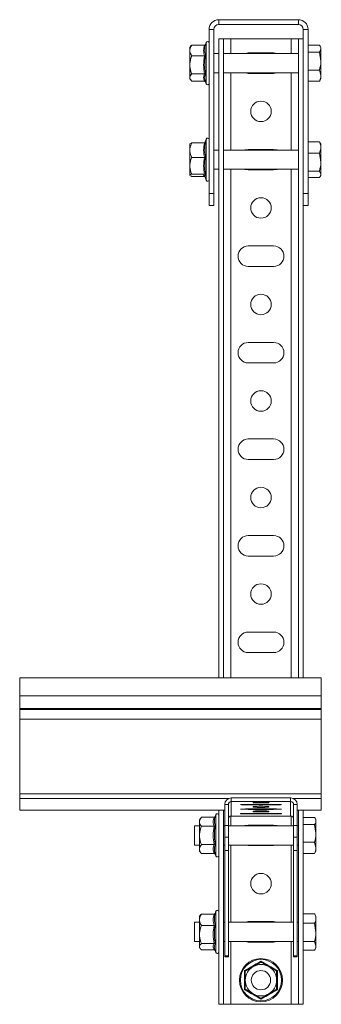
# Model space of a CAD drawing. Header units: millimetres. Extents: x -445 to 395, y -1207 to -113.
# Tile 7 of 7: x 270 to 395, y -521 to -113. Entities that reach past the tile are written whole.
import ezdxf

# ---------------------------------------------------------------- set-up
doc = ezdxf.new("R2010")
doc.units = ezdxf.units.MM

msp = doc.modelspace()

# ---------------------------------------------------------------- linework, layer by layer
at = {"color": 7, "linetype": 'Continuous', "lineweight": 15}
for p, q in [((352.61, -112.6), (385.61, -112.6)), ((348.61, -184.6), (348.61, -116.6)), ((350.61, -184.6), (350.61, -116.6)), ((352.61, -114.6), (385.61, -114.6)), ((387.61, -184.6), (387.61, -116.6)), ((389.61, -184.6), (389.61, -116.6)), ((347.41, -122.06), (347.12, -122.85)), ((352.61, -120.6), (352.61, -385.38)), ((354.61, -120.6), (352.61, -120.6)), ((354.61, -120.6), (354.61, -385.38)), ((357.61, -120.6), (354.61, -120.6)), ((382.61, -120.6), (357.61, -120.6)), ((385.61, -120.6), (382.61, -120.6)), ((387.61, -120.6), (385.61, -120.6)), ((385.61, -120.6), (385.61, -385.38)), ((341.1, -123.49), (340.61, -124.1)), ((340.61, -124.1), (340.61, -125.36)), ((340.61, -131.31), (340.61, -125.36)), ((346.68, -123.14), (341.41, -123.14)), ((375.36, -126.35), (364.86, -126.35)), ((389.61, -123.1), (394.33, -123.1)), ((389.61, -123.16), (394.33, -123.16)), ((389.61, -126.03), (394.33, -126.03)), ((394.37, -123.21), (394.33, -123.1)), ((394.33, -126.03), (394.91, -129.75)), ((394.61, -123.57), (394.39, -123.2)), ((394.91, -124.1), (394.61, -123.57)), ((394.91, -124.59), (394.91, -124.1)), ((394.91, -129.75), (394.91, -124.59)), ((346.68, -127.58), (341.41, -127.58)), ((352.61, -126.6), (350.61, -126.6)), ((385.61, -126.6), (354.61, -126.6)), ((394.91, -135.75), (394.91, -129.75)), ((340.61, -131.31), (340.61, -136.55)), ((350.61, -134.6), (352.61, -134.6)), ((354.61, -134.6), (385.61, -134.6)), ((389.61, -133.47), (394.33, -133.47)), ((394.33, -133.47), (394.91, -135.75)), ((340.61, -136.55), (340.61, -137.1)), ((340.61, -137.1), (341.1, -137.71)), ((346.68, -135.04), (341.41, -135.04)), ((346.68, -138.06), (341.41, -138.06)), ((347.03, -138.08), (347.41, -139.14)), ((364.86, -134.85), (375.36, -134.85)), ((389.61, -138.04), (394.33, -138.04)), ((389.61, -138.1), (394.33, -138.1)), ((394.37, -137.99), (394.33, -138.1)), ((394.61, -137.63), (394.91, -137.1)), ((394.91, -135.75), (394.91, -137.1)), ((347.41, -162.06), (346.84, -163.65)), ((389.61, -163.18), (394.33, -163.18)), ((394.54, -163.63), (394.33, -163.18)), ((340.61, -166.66), (340.61, -164.1)), ((340.61, -173.11), (340.61, -166.66)), ((346.68, -163.67), (341.41, -163.67)), ((352.61, -166.6), (350.61, -166.6)), ((385.61, -166.6), (354.61, -166.6)), ((375.36, -166.35), (364.86, -166.35)), ((394.91, -164.1), (394.62, -163.59)), ((394.91, -165.54), (394.91, -164.1)), ((394.91, -171.6), (394.91, -165.54)), ((346.68, -169.64), (341.41, -169.64)), ((389.61, -167.9), (394.33, -167.9)), ((394.33, -167.9), (394.91, -171.6)), ((340.61, -173.11), (340.61, -177.05)), ((350.61, -174.6), (352.61, -174.6)), ((354.61, -174.6), (385.61, -174.6)), ((364.86, -174.85), (375.36, -174.85)), ((389.61, -175.31), (394.33, -175.31)), ((394.33, -175.31), (394.91, -176.66)), ((394.91, -176.66), (394.91, -171.6)), ((346.68, -176.57), (341.41, -176.57)), ((346.68, -177.52), (341.41, -177.52)), ((346.81, -177.47), (347.41, -179.14)), ((389.61, -178.01), (394.33, -178.01)), ((394.62, -177.61), (394.91, -177.1)), ((394.91, -177.1), (394.91, -176.66)), ((350.61, -184.6), (348.61, -184.6)), ((348.61, -189.6), (348.61, -184.6)), ((350.61, -184.6), (350.61, -189.6)), ((387.61, -184.6), (389.61, -184.6)), ((387.61, -189.6), (387.61, -184.6)), ((389.61, -184.6), (389.61, -189.6)), ((350.61, -189.6), (348.61, -189.6)), ((387.61, -189.6), (389.61, -189.6)), ((387.61, -189.6), (387.61, -385.38)), ((375.36, -206.35), (364.86, -206.35)), ((364.86, -214.85), (375.36, -214.85)), ((375.36, -246.35), (364.86, -246.35)), ((364.86, -254.85), (375.36, -254.85)), ((375.36, -286.35), (364.86, -286.35)), ((364.86, -294.85), (375.36, -294.85)), ((375.36, -326.35), (364.86, -326.35)), ((364.86, -334.85), (375.36, -334.85)), ((375.36, -366.35), (364.86, -366.35)), ((364.86, -374.85), (375.36, -374.85)), ((395.11, -385.38), (270.11, -385.38)), ((270.11, -385.38), (270.11, -392.75)), ((395.11, -385.38), (395.11, -392.75)), ((270.11, -392.75), (270.11, -398.05)), ((395.11, -392.75), (395.11, -398.05)), ((270.11, -398.05), (270.11, -398.41)), ((270.11, -398.41), (270.11, -402.5)), ((395.11, -398.05), (395.11, -398.41)), ((395.11, -398.41), (395.11, -402.5)), ((270.11, -402.5), (270.11, -433.33)), ((395.11, -402.5), (395.11, -433.33)), ((270.11, -433.33), (270.11, -435.28)), ((270.11, -435.28), (270.11, -440.18)), ((357.81, -435.1), (382.41, -435.1)), ((395.11, -433.33), (395.11, -435.28)), ((395.11, -435.28), (395.11, -440.18)), ((270.11, -440.18), (355.11, -440.18)), ((270.11, -440.18), (270.11, -440.18)), ((352.61, -440.18), (352.61, -520.6)), ((354.61, -440.18), (354.61, -520.6)), ((355.11, -446.55), (355.11, -437.8)), ((356.61, -446.55), (356.61, -437.8)), ((357.81, -436.6), (382.41, -436.6)), ((364.86, -437.77), (375.36, -437.77)), ((375.36, -437.93), (364.86, -437.93)), ((364.86, -439.65), (375.36, -439.65)), ((375.36, -439.81), (364.86, -439.81)), ((366.86, -437.05), (366.86, -436.78)), ((366.86, -438.92), (366.86, -438.66)), ((366.86, -440.8), (366.86, -440.53)), ((373.36, -436.78), (373.36, -437.05)), ((373.36, -438.66), (373.36, -438.92)), ((373.36, -440.53), (373.36, -440.8)), ((383.61, -437.8), (383.61, -446.55)), ((385.11, -437.8), (385.11, -446.55)), ((385.11, -440.18), (395.11, -440.18)), ((385.61, -440.18), (385.61, -520.6)), ((387.61, -440.18), (387.61, -520.6)), ((395.11, -440.18), (395.11, -440.18)), ((345.41, -443.09), (344.61, -444.1)), ((344.61, -444.1), (344.61, -444.97)), ((350.68, -443.09), (345.41, -443.09)), ((351.18, -442.7), (351, -443.2)), ((351.41, -442.06), (351.18, -442.7)), ((382.41, -442.6), (357.81, -442.6)), ((364.86, -441.52), (375.36, -441.52)), ((375.36, -441.68), (364.86, -441.68)), ((387.61, -443.16), (392.33, -443.16)), ((392.91, -444.1), (392.61, -443.57)), ((392.91, -444.59), (392.91, -444.1)), ((392.91, -444.59), (392.91, -449.75)), ((344.61, -446.6), (342.61, -446.6)), ((342.61, -446.6), (342.61, -446.9)), ((342.61, -446.9), (342.61, -454.6)), ((344.61, -450.6), (344.61, -444.97)), ((350.68, -446.85), (345.41, -446.85)), ((355.11, -446.6), (354.61, -446.6)), ((355.11, -451.33), (355.11, -446.55)), ((356.61, -446.55), (356.61, -451.33)), ((383.61, -446.6), (356.61, -446.6)), ((375.36, -446.35), (364.86, -446.35)), ((383.61, -451.33), (383.61, -446.55)), ((385.11, -446.55), (385.11, -451.33)), ((385.61, -446.6), (385.11, -446.6)), ((387.61, -446.03), (392.33, -446.03)), ((392.33, -446.03), (392.91, -449.75)), ((344.61, -450.6), (344.61, -456.23)), ((355.11, -456.87), (355.11, -451.33)), ((356.61, -456.87), (356.61, -451.33)), ((383.61, -451.33), (383.61, -456.87)), ((385.11, -451.33), (385.11, -456.87)), ((392.91, -455.75), (392.91, -449.75)), ((342.61, -454.6), (344.61, -454.6)), ((344.61, -456.23), (344.61, -457.1)), ((350.68, -454.35), (345.41, -454.35)), ((354.61, -454.6), (355.11, -454.6)), ((356.61, -456.87), (355.11, -456.87)), ((355.11, -500.48), (355.11, -456.87)), ((356.61, -454.6), (383.61, -454.6)), ((356.61, -500.48), (356.61, -456.87)), ((364.86, -454.85), (375.36, -454.85)), ((383.61, -456.87), (385.11, -456.87)), ((383.61, -456.87), (383.61, -500.48)), ((385.11, -454.6), (385.61, -454.6)), ((385.11, -456.87), (385.11, -500.48)), ((387.61, -453.47), (392.33, -453.47)), ((392.33, -453.47), (392.91, -455.75)), ((392.91, -455.75), (392.91, -457.1)), ((344.61, -457.1), (345.41, -458.11)), ((350.68, -458.11), (345.41, -458.11)), ((351.18, -458.5), (351.41, -459.14)), ((387.61, -458.04), (392.33, -458.04)), ((392.33, -458.04), (392.55, -457.62)), ((392.61, -457.63), (392.91, -457.1)), ((345, -483.61), (344.61, -484.1)), ((344.61, -484.1), (344.61, -485.56)), ((350.68, -483.19), (345.41, -483.19)), ((351.41, -482.06), (351.08, -482.98)), ((387.61, -483.1), (392.33, -483.1)), ((392.37, -483.21), (392.33, -483.1)), ((392.91, -484.1), (392.39, -483.2)), ((392.91, -485.06), (392.91, -484.1)), ((392.91, -485.06), (392.91, -490.78)), ((344.61, -486.6), (342.61, -486.6)), ((342.61, -486.6), (342.61, -487.19)), ((342.61, -487.19), (342.61, -494.6)), ((344.61, -491.63), (344.61, -485.56)), ((350.68, -487.92), (345.41, -487.92)), ((355.11, -486.6), (354.61, -486.6)), ((383.61, -486.6), (356.61, -486.6)), ((375.36, -486.35), (364.86, -486.35)), ((385.61, -486.6), (385.11, -486.6)), ((387.61, -487.03), (392.33, -487.03)), ((392.33, -487.03), (392.91, -490.78)), ((344.61, -491.63), (344.61, -496.67)), ((392.91, -496.32), (392.91, -490.78)), ((342.61, -494.6), (344.61, -494.6)), ((344.61, -496.67), (344.61, -497.1)), ((344.61, -497.1), (345, -497.59)), ((350.68, -495.34), (345.41, -495.34)), ((354.61, -494.6), (355.11, -494.6)), ((356.61, -494.6), (383.61, -494.6)), ((364.86, -494.85), (375.36, -494.85)), ((385.11, -494.6), (385.61, -494.6)), ((387.61, -494.53), (392.33, -494.53)), ((392.33, -494.53), (392.91, -496.32)), ((392.39, -498), (392.91, -497.1)), ((392.91, -497.1), (392.91, -496.32)), ((350.68, -498.01), (345.41, -498.01)), ((350.97, -497.93), (351.41, -499.14)), ((356.61, -500.48), (355.11, -500.48)), ((355.11, -500.87), (355.11, -500.48)), ((355.11, -500.87), (356.61, -500.87)), ((355.11, -500.87), (355.11, -500.87)), ((356.61, -500.87), (356.61, -500.48)), ((356.61, -500.87), (356.61, -500.87)), ((383.61, -500.48), (385.11, -500.48)), ((383.61, -500.48), (383.61, -500.87)), ((383.61, -500.87), (385.11, -500.87)), ((383.61, -500.87), (383.61, -500.87)), ((385.11, -500.48), (385.11, -500.87)), ((385.11, -500.87), (385.11, -500.87)), ((387.61, -498.1), (392.33, -498.1)), ((354.61, -520.6), (352.61, -520.6)), ((357.61, -520.6), (354.61, -520.6)), ((382.61, -520.6), (357.61, -520.6)), ((385.61, -520.6), (382.61, -520.6)), ((387.61, -520.6), (385.61, -520.6))]:
    msp.add_line(p, q, dxfattribs=at)
at = {"color": 7, "linetype": 'Continuous', "lineweight": 0}
for p, q in [((352.61, -114.6), (352.61, -112.6)), ((385.61, -114.6), (385.61, -112.6)), ((350.61, -116.6), (348.61, -116.6)), ((387.61, -116.6), (389.61, -116.6)), ((347.41, -131.53), (347.41, -122.06)), ((357.61, -120.6), (357.61, -126.6)), ((382.61, -120.6), (382.61, -126.6)), ((347.41, -139.14), (347.41, -131.53)), ((357.61, -134.6), (357.61, -166.6)), ((382.61, -134.6), (382.61, -166.6)), ((347.41, -173.89), (347.41, -162.06)), ((346.92, -163.61), (347.18, -163.31)), ((347.41, -179.14), (347.41, -173.89)), ((357.61, -174.6), (357.61, -385.38)), ((382.61, -174.6), (382.61, -385.38)), ((270.11, -392.75), (395.11, -392.75)), ((270.11, -398.05), (395.11, -398.05)), ((270.11, -398.41), (395.11, -398.41)), ((270.11, -402.5), (395.11, -402.5)), ((270.11, -433.33), (395.11, -433.33)), ((270.11, -435.28), (356.87, -435.28)), ((357.81, -435.1), (357.81, -436.6)), ((382.41, -435.1), (382.41, -436.6)), ((383.36, -435.28), (395.11, -435.28)), ((270.11, -440.18), (355.11, -440.18)), ((355.11, -437.8), (356.61, -437.8)), ((357.81, -436.6), (357.81, -442.6)), ((364.86, -437.93), (364.86, -437.77)), ((364.86, -439.81), (364.86, -439.65)), ((375.36, -437.93), (375.36, -437.77)), ((375.36, -439.81), (375.36, -439.65)), ((382.41, -436.6), (382.41, -442.6)), ((385.11, -437.8), (383.61, -437.8)), ((385.11, -440.18), (395.11, -440.18)), ((351.41, -450.6), (351.41, -442.06)), ((357.61, -442.62), (357.61, -446.6)), ((364.86, -441.68), (364.86, -441.52)), ((375.36, -441.68), (375.36, -441.52)), ((382.61, -442.62), (382.61, -446.6)), ((355.11, -446.55), (356.61, -446.55)), ((383.61, -446.55), (385.11, -446.55)), ((351.41, -459.14), (351.41, -450.6)), ((356.61, -451.33), (355.11, -451.33)), ((385.11, -451.33), (383.61, -451.33)), ((357.61, -454.6), (357.61, -486.6)), ((382.61, -454.6), (382.61, -486.6)), ((351.41, -491.95), (351.41, -482.06)), ((351.41, -499.14), (351.41, -491.95)), ((357.61, -494.6), (357.61, -520.6)), ((382.61, -494.6), (382.61, -520.6)), ((355.11, -500.87), (356.61, -500.87)), ((383.61, -500.87), (385.11, -500.87))]:
    msp.add_line(p, q, dxfattribs=at)
at = {"color": 7, "linetype": 'Continuous', "lineweight": 15, "flags": 128}
for points in [[(364.86, -126.35), (363.55, -126.56), (363.43, -126.6)], [(376.8, -126.6), (376.68, -126.56), (375.36, -126.35)], [(363.43, -134.6), (363.55, -134.64), (364.86, -134.85)], [(375.36, -134.85), (376.68, -134.64), (376.8, -134.6)], [(364.86, -166.35), (363.55, -166.56), (363.43, -166.6)], [(376.8, -166.6), (376.68, -166.56), (375.36, -166.35)], [(363.43, -174.6), (363.55, -174.64), (364.86, -174.85)], [(375.36, -174.85), (376.68, -174.64), (376.8, -174.6)], [(364.86, -437.93), (363.75, -437.93), (362.78, -437.91), (362.05, -437.89), (361.66, -437.87), (361.66, -437.84), (362.05, -437.81), (362.78, -437.79), (363.75, -437.78), (364.86, -437.77)], [(364.86, -439.81), (363.75, -439.8), (362.78, -439.79), (362.05, -439.77), (361.66, -439.74), (361.66, -439.71), (362.05, -439.69), (362.78, -439.67), (363.75, -439.65), (364.86, -439.65)], [(375.36, -437.77), (376.48, -437.78), (377.45, -437.79), (378.18, -437.81), (378.57, -437.84), (378.57, -437.87), (378.18, -437.89), (377.45, -437.91), (376.48, -437.93), (375.36, -437.93)], [(375.36, -439.65), (376.48, -439.65), (377.45, -439.67), (378.18, -439.69), (378.57, -439.71), (378.57, -439.74), (378.18, -439.77), (377.45, -439.79), (376.48, -439.8), (375.36, -439.81)], [(364.86, -441.68), (363.75, -441.68), (362.78, -441.66), (362.05, -441.64), (361.66, -441.62), (361.66, -441.59), (362.05, -441.56), (362.78, -441.54), (363.75, -441.53), (364.86, -441.52)], [(375.36, -441.52), (376.48, -441.53), (377.45, -441.54), (378.18, -441.56), (378.57, -441.59), (378.57, -441.62), (378.18, -441.64), (377.45, -441.66), (376.48, -441.68), (375.36, -441.68)], [(364.86, -446.35), (363.55, -446.56), (363.43, -446.6)], [(376.8, -446.6), (376.68, -446.56), (375.36, -446.35)], [(363.43, -454.6), (363.55, -454.64), (364.86, -454.85)], [(375.36, -454.85), (376.68, -454.64), (376.8, -454.6)], [(364.86, -486.35), (363.55, -486.56), (363.43, -486.6)], [(376.8, -486.6), (376.68, -486.56), (375.36, -486.35)], [(363.43, -494.6), (363.55, -494.64), (364.86, -494.85)], [(375.36, -494.85), (376.68, -494.64), (376.8, -494.6)]]:
    msp.add_lwpolyline(points, dxfattribs=at)
at = {"color": 7, "linetype": 'Continuous', "lineweight": 15}
for centre, radius in [((370.11, -150.6), 4.25), ((370.11, -190.6), 4.25), ((370.11, -230.6), 4.25), ((370.11, -270.6), 4.25), ((370.11, -310.6), 4.25), ((370.11, -350.6), 4.25), ((370.11, -470.6), 4.25), ((370.11, -510.6), 8.95), ((370.11, -510.6), 4)]:
    msp.add_circle(centre, radius, dxfattribs=at)
at = {"color": 7, "linetype": 'Continuous', "lineweight": 0}
msp.add_circle((370.11, -510.6), 8.54, dxfattribs=at)
at = {"color": 7, "linetype": 'Continuous', "lineweight": 15}
for centre, radius, start, end in [((352.61, -116.6), 4, 90, 180), ((385.61, -116.6), 4, 0, 90), ((352.61, -116.6), 2, 90, 180), ((385.61, -116.6), 2, 0, 90), ((348, -122.27), 0.619, 0, 160), ((348, -138.93), 0.619, 200, 0), ((348, -162.27), 0.619, 0, 160), ((348, -178.93), 0.619, 200, 0), ((364.86, -210.6), 4.25, 90, 270), ((375.36, -210.6), 4.25, 270, 90), ((364.86, -250.6), 4.25, 90, 270), ((375.36, -250.6), 4.25, 270, 90), ((364.86, -290.6), 4.25, 90, 270), ((375.36, -290.6), 4.25, 270, 90), ((364.86, -330.6), 4.25, 90, 270), ((375.36, -330.6), 4.25, 270, 90), ((364.86, -370.6), 4.25, 90, 270), ((375.36, -370.6), 4.25, 270, 90), ((357.81, -437.8), 2.7, 89.9911, 179.991), ((382.42, -437.8), 2.7, 0.009, 90.0089), ((357.81, -437.8), 1.2, 89.9909, 179.9912), ((370.11, -485.94), 49.27, 86.2176, 93.7824), ((370.11, -387.89), 49.27, 266.2177, 273.7823), ((370.11, -487.82), 49.27, 86.2176, 93.7824), ((370.11, -389.76), 49.27, 266.2176, 273.7824), ((370.11, -489.7), 49.27, 86.218, 93.782), ((382.42, -437.8), 1.2, 0.0088, 90.0091), ((352, -442.27), 0.619, 0, 160), ((357.81, -443.8), 1.2, 89.991, 179.9911), ((370.11, -391.64), 49.27, 266.2176, 273.7824), ((382.42, -443.8), 1.2, 0.0089, 90.009), ((352, -458.93), 0.619, 200, 0), ((352, -482.27), 0.619, 0, 160), ((352, -498.93), 0.619, 200, 0), ((370.11, -510.6), 6.5, 120, 180), ((370.11, -510.6), 6.5, 60, 120), ((370.11, -510.6), 6.5, 0, 60), ((370.11, -510.6), 6.5, 180, 240), ((370.11, -510.6), 6.5, 300, 0), ((370.11, -510.6), 6.5, 240, 300)]:
    msp.add_arc(centre, radius, start, end, dxfattribs=at)
for points, knots in [([(341.41, -123.14), (341.22, -123.45), (340.84, -124.08), (340.63, -124.84), (340.62, -125.27), (340.61, -125.36)], [0, 0, 0, 0, 0.4347952, 0.8798483, 1, 1, 1, 1]), ([(340.61, -125.36), (340.71, -125.94), (340.85, -126.7), (341.31, -127.41), (341.41, -127.58)], [0, 0, 0, 0, 0.769007, 1, 1, 1, 1]), ([(341.1, -123.5), (341.11, -123.49), (341.16, -123.36), (341.29, -123.25), (341.41, -123.14)], [0, 0, 0, 0, 0.059771, 1, 1, 1, 1]), ([(347.18, -122.75), (347.18, -122.75), (347.16, -122.81), (347.1, -122.91), (346.98, -123.04), (346.84, -123.12), (346.73, -123.13), (346.68, -123.14)], [0, 0, 0, 0, 0.006846, 0.267566, 0.528614, 0.763829, 1, 1, 1, 1]), ([(394.33, -123.16), (394.57, -123.52), (394.88, -123.99), (394.91, -124.47), (394.91, -124.59)], [0, 0, 0, 0, 0.758148, 1, 1, 1, 1]), ([(394.91, -124.59), (394.84, -124.97), (394.75, -125.45), (394.41, -125.92), (394.33, -126.03)], [0, 0, 0, 0, 0.776286, 1, 1, 1, 1]), ([(340.61, -131.31), (340.62, -131.14), (340.64, -129.96), (340.97, -128.7), (341.38, -127.66), (341.41, -127.58)], [0, 0, 0, 0, 0.1279423, 0.9273547, 1, 1, 1, 1]), ([(346.68, -127.58), (346.73, -127.57), (346.84, -127.57), (346.98, -127.53), (347.1, -127.49), (347.16, -127.44), (347.18, -127.42), (347.18, -127.42)], [0, 0, 0, 0, 0.236173, 0.471368, 0.732423, 0.993155, 1, 1, 1, 1]), ([(394.91, -129.75), (394.91, -129.83), (394.91, -131.09), (394.61, -132.32), (394.33, -133.47)], [0, 0, 0, 0, 0.070213, 1, 1, 1, 1]), ([(341.41, -135.04), (341.29, -134.72), (340.83, -133.53), (340.71, -132.25), (340.61, -131.31)], [0, 0, 0, 0, 0.263898, 1, 1, 1, 1]), ([(341.41, -135.04), (341.22, -135.25), (340.84, -135.68), (340.63, -136.19), (340.62, -136.49), (340.61, -136.55)], [0, 0, 0, 0, 0.434795, 0.879847, 1, 1, 1, 1]), ([(340.61, -136.55), (340.71, -136.95), (340.85, -137.47), (341.31, -137.95), (341.41, -138.06)], [0, 0, 0, 0, 0.7690071, 1, 1, 1, 1]), ([(346.68, -135.04), (346.73, -135.04), (346.84, -135.05), (346.98, -135.1), (347.1, -135.17), (347.16, -135.23), (347.18, -135.27), (347.18, -135.27)], [0, 0, 0, 0, 0.236168, 0.471364, 0.732416, 0.993141, 1, 1, 1, 1]), ([(346.68, -138.06), (346.73, -138.07), (346.84, -138.08), (346.98, -138.16), (347.08, -138.26), (347.12, -138.33), (347.12, -138.34)], [0, 0, 0, 0, 0.286342, 0.571525, 0.888029, 1, 1, 1, 1]), ([(394.91, -135.75), (394.91, -135.81), (394.91, -136.58), (394.61, -137.34), (394.33, -138.04)], [0, 0, 0, 0, 0.070217, 1, 1, 1, 1]), ([(394.33, -138.04), (394.42, -137.94), (394.54, -137.8), (394.58, -137.65), (394.59, -137.62)], [0, 0, 0, 0, 0.750006, 1, 1, 1, 1]), ([(394.33, -163.18), (394.57, -163.77), (394.88, -164.55), (394.91, -165.35), (394.91, -165.54)], [0, 0, 0, 0, 0.758152, 1, 1, 1, 1]), ([(341.41, -163.67), (341.22, -164.09), (340.84, -164.94), (340.63, -165.96), (340.62, -166.54), (340.61, -166.66)], [0, 0, 0, 0, 0.4347949, 0.8798465, 1, 1, 1, 1]), ([(340.61, -164.15), (340.71, -164.03), (340.85, -163.86), (341.31, -163.71), (341.41, -163.67)], [0, 0, 0, 0, 0.769007, 1, 1, 1, 1]), ([(340.61, -166.66), (340.71, -167.45), (340.85, -168.47), (341.31, -169.42), (341.41, -169.64)], [0, 0, 0, 0, 0.769003, 1, 1, 1, 1]), ([(347.18, -163.31), (347.18, -163.32), (347.16, -163.37), (347.1, -163.47), (346.98, -163.58), (346.84, -163.66), (346.73, -163.67), (346.68, -163.67)], [0, 0, 0, 0, 0.00686, 0.267594, 0.528643, 0.76384, 1, 1, 1, 1]), ([(394.91, -165.54), (394.84, -166.16), (394.75, -166.96), (394.41, -167.72), (394.33, -167.9)], [0, 0, 0, 0, 0.776288, 1, 1, 1, 1]), ([(340.61, -173.11), (340.62, -172.95), (340.64, -171.86), (340.97, -170.68), (341.38, -169.72), (341.41, -169.64)], [0, 0, 0, 0, 0.127941, 0.9273551, 1, 1, 1, 1]), ([(346.68, -169.64), (346.73, -169.64), (346.84, -169.64), (346.98, -169.63), (347.1, -169.62), (347.16, -169.6), (347.18, -169.59), (347.18, -169.59)], [0, 0, 0, 0, 0.23617, 0.471369, 0.732415, 0.99315, 1, 1, 1, 1]), ([(341.41, -176.57), (341.29, -176.28), (340.83, -175.17), (340.71, -173.98), (340.61, -173.11)], [0, 0, 0, 0, 0.263893, 1, 1, 1, 1]), ([(394.91, -171.6), (394.91, -171.69), (394.91, -172.94), (394.61, -174.17), (394.33, -175.31)], [0, 0, 0, 0, 0.070219, 1, 1, 1, 1]), ([(341.41, -176.57), (341.22, -176.64), (340.84, -176.77), (340.63, -176.93), (340.62, -177.03), (340.61, -177.05)], [0, 0, 0, 0, 0.434795, 0.879848, 1, 1, 1, 1]), ([(340.61, -177.05), (340.71, -177.17), (340.85, -177.34), (341.31, -177.49), (341.41, -177.52)], [0, 0, 0, 0, 0.7690074, 1, 1, 1, 1]), ([(346.59, -177.19), (346.59, -177.19), (346.59, -177.19), (346.76, -177.29), (346.77, -177.41), (346.78, -177.42)], [0, 0, 0, 0, 0.568329, 0.94394, 1, 1, 1, 1]), ([(346.68, -176.57), (346.73, -176.57), (346.84, -176.58), (346.98, -176.65), (347.1, -176.75), (347.16, -176.83), (347.18, -176.88), (347.18, -176.88)], [0, 0, 0, 0, 0.236174, 0.471366, 0.732426, 0.993159, 1, 1, 1, 1]), ([(346.68, -177.52), (346.73, -177.53), (346.79, -177.53), (346.84, -177.55), (346.84, -177.55)], [0, 0, 0, 0, 0.998217, 1, 1, 1, 1]), ([(394.91, -176.66), (394.91, -176.7), (394.91, -177.15), (394.61, -177.6), (394.33, -178.01)], [0, 0, 0, 0, 0.070215, 1, 1, 1, 1]), ([(345.41, -443.09), (345.22, -443.36), (344.84, -443.89), (344.63, -444.53), (344.62, -444.89), (344.61, -444.97)], [0, 0, 0, 0, 0.434794, 0.879848, 1, 1, 1, 1]), ([(351.18, -442.7), (351.18, -442.71), (351.16, -442.76), (351.1, -442.87), (350.98, -442.99), (350.84, -443.08), (350.73, -443.09), (350.68, -443.09)], [0, 0, 0, 0, 0.006853, 0.267584, 0.528631, 0.763833, 1, 1, 1, 1]), ([(351.1, -442.92), (351.1, -442.92), (351.07, -442.98), (350.98, -443.06), (350.84, -443.14), (350.73, -443.15), (350.68, -443.16)], [0, 0, 0, 0, 0.021547, 0.370288, 0.684497, 1, 1, 1, 1]), ([(351.18, -442.7), (351.12, -442.86), (350.85, -443.67), (350.67, -445.01), (351.02, -446.14), (351.18, -446.65)], [0, 0, 0, 0, 0.120964, 0.606826, 1, 1, 1, 1]), ([(392.33, -443.16), (392.41, -443.26), (392.75, -443.73), (392.84, -444.22), (392.91, -444.59)], [0, 0, 0, 0, 0.223713, 1, 1, 1, 1]), ([(392.91, -444.59), (392.91, -444.71), (392.88, -445.19), (392.57, -445.67), (392.33, -446.03)], [0, 0, 0, 0, 0.241852, 1, 1, 1, 1]), ([(344.61, -444.97), (344.71, -445.47), (344.85, -446.11), (345.31, -446.71), (345.41, -446.85)], [0, 0, 0, 0, 0.769007, 1, 1, 1, 1]), ([(344.61, -450.6), (344.62, -450.44), (344.64, -449.25), (344.97, -447.98), (345.38, -446.93), (345.41, -446.85)], [0, 0, 0, 0, 0.1279442, 0.9273561, 1, 1, 1, 1]), ([(350.68, -446.85), (350.73, -446.84), (350.84, -446.84), (350.98, -446.8), (351.1, -446.73), (351.16, -446.68), (351.18, -446.65), (351.18, -446.65)], [0, 0, 0, 0, 0.236168, 0.471367, 0.732417, 0.993147, 1, 1, 1, 1]), ([(345.41, -454.35), (345.29, -454.04), (344.83, -452.83), (344.71, -451.55), (344.61, -450.6)], [0, 0, 0, 0, 0.263897, 1, 1, 1, 1]), ([(392.91, -449.75), (392.91, -449.83), (392.91, -451.09), (392.61, -452.32), (392.33, -453.47)], [0, 0, 0, 0, 0.070215, 1, 1, 1, 1]), ([(345.41, -454.35), (345.22, -454.62), (344.84, -455.15), (344.63, -455.79), (344.62, -456.15), (344.61, -456.23)], [0, 0, 0, 0, 0.434794, 0.879847, 1, 1, 1, 1]), ([(344.61, -456.23), (344.71, -456.72), (344.85, -457.37), (345.31, -457.97), (345.41, -458.11)], [0, 0, 0, 0, 0.769007, 1, 1, 1, 1]), ([(350.68, -454.35), (350.73, -454.36), (350.84, -454.36), (350.98, -454.4), (351.1, -454.47), (351.16, -454.52), (351.18, -454.55), (351.18, -454.55)], [0, 0, 0, 0, 0.236168, 0.471367, 0.732417, 0.993147, 1, 1, 1, 1]), ([(392.91, -455.75), (392.91, -455.81), (392.91, -456.58), (392.61, -457.34), (392.33, -458.04)], [0, 0, 0, 0, 0.070214, 1, 1, 1, 1]), ([(350.68, -458.11), (350.73, -458.11), (350.84, -458.12), (350.98, -458.21), (351.1, -458.33), (351.16, -458.44), (351.18, -458.49), (351.18, -458.5)], [0, 0, 0, 0, 0.236167, 0.471368, 0.732415, 0.993147, 1, 1, 1, 1]), ([(345.41, -483.19), (345.22, -483.52), (344.84, -484.19), (344.63, -485), (344.62, -485.46), (344.61, -485.56)], [0, 0, 0, 0, 0.434794, 0.8798475, 1, 1, 1, 1]), ([(345.04, -483.64), (345.06, -483.59), (345.12, -483.43), (345.3, -483.29), (345.41, -483.19)], [0, 0, 0, 0, 0.330928, 1, 1, 1, 1]), ([(351.18, -482.8), (351.18, -482.81), (351.16, -482.86), (351.1, -482.97), (350.98, -483.09), (350.84, -483.17), (350.73, -483.18), (350.68, -483.19)], [0, 0, 0, 0, 0.006851, 0.267584, 0.528634, 0.763832, 1, 1, 1, 1]), ([(392.33, -483.1), (392.41, -483.24), (392.75, -483.88), (392.84, -484.55), (392.91, -485.06)], [0, 0, 0, 0, 0.223713, 1, 1, 1, 1]), ([(392.91, -485.06), (392.91, -485.22), (392.88, -485.89), (392.57, -486.54), (392.33, -487.03)], [0, 0, 0, 0, 0.241851, 1, 1, 1, 1]), ([(344.61, -485.56), (344.71, -486.18), (344.85, -486.99), (345.31, -487.75), (345.41, -487.92)], [0, 0, 0, 0, 0.7690074, 1, 1, 1, 1]), ([(344.61, -491.63), (344.62, -491.47), (344.64, -490.29), (344.97, -489.04), (345.38, -488.01), (345.41, -487.92)], [0, 0, 0, 0, 0.127944, 0.927356, 1, 1, 1, 1]), ([(350.68, -487.92), (350.73, -487.92), (350.84, -487.92), (350.98, -487.89), (351.1, -487.84), (351.16, -487.81), (351.18, -487.79), (351.18, -487.79)], [0, 0, 0, 0, 0.236167, 0.471367, 0.732413, 0.993145, 1, 1, 1, 1]), ([(345.41, -495.34), (345.29, -495.02), (344.83, -493.84), (344.71, -492.57), (344.61, -491.63)], [0, 0, 0, 0, 0.263898, 1, 1, 1, 1]), ([(392.91, -490.78), (392.91, -490.87), (392.91, -492.13), (392.61, -493.37), (392.33, -494.53)], [0, 0, 0, 0, 0.070215, 1, 1, 1, 1]), ([(345.41, -495.34), (345.22, -495.52), (344.84, -495.9), (344.63, -496.36), (344.62, -496.62), (344.61, -496.67)], [0, 0, 0, 0, 0.434794, 0.879848, 1, 1, 1, 1]), ([(344.61, -496.67), (344.71, -497.03), (344.85, -497.48), (345.31, -497.91), (345.41, -498.01)], [0, 0, 0, 0, 0.7690072, 1, 1, 1, 1]), ([(350.68, -495.34), (350.73, -495.34), (350.84, -495.35), (350.98, -495.4), (351.1, -495.48), (351.16, -495.55), (351.18, -495.58), (351.18, -495.58)], [0, 0, 0, 0, 0.236167, 0.471367, 0.732414, 0.993147, 1, 1, 1, 1]), ([(392.91, -496.32), (392.91, -496.36), (392.91, -496.96), (392.61, -497.55), (392.33, -498.1)], [0, 0, 0, 0, 0.070215, 1, 1, 1, 1]), ([(350.68, -498.01), (350.73, -498.02), (350.84, -498.03), (350.98, -498.11), (351.05, -498.18), (351.08, -498.22)], [0, 0, 0, 0, 0.3374748, 0.6735662, 1, 1, 1, 1]), ([(363.61, -506.85), (364.07, -506.58), (364.99, -506.05), (366.1, -505.41), (366.73, -505.05), (366.86, -504.97)], [0, 0, 0, 0, 0.4347938, 0.8798477, 1, 1, 1, 1]), ([(366.86, -504.97), (367.72, -504.48), (368.84, -503.83), (369.88, -503.23), (370.11, -503.09)], [0, 0, 0, 0, 0.769007, 1, 1, 1, 1]), ([(370.11, -503.09), (370.11, -503.09), (370.11, -503.08), (370.11, -502.99), (370.11, -502.87), (370.11, -502.76), (370.11, -502.71), (370.11, -502.7)], [0, 0, 0, 0, 0.236169, 0.471366, 0.732413, 0.993145, 1, 1, 1, 1]), ([(373.36, -504.97), (373.22, -504.89), (372.19, -504.29), (371.09, -503.66), (370.19, -503.14), (370.11, -503.09)], [0, 0, 0, 0, 0.127944, 0.927356, 1, 1, 1, 1]), ([(376.61, -506.85), (376.34, -506.69), (375.3, -506.09), (374.19, -505.44), (373.36, -504.97)], [0, 0, 0, 0, 0.263898, 1, 1, 1, 1]), ([(363.28, -506.65), (363.28, -506.65), (363.33, -506.68), (363.42, -506.73), (363.53, -506.8), (363.6, -506.84), (363.61, -506.84), (363.61, -506.85)], [0, 0, 0, 0, 0.006853, 0.267586, 0.528633, 0.763832, 1, 1, 1, 1]), ([(363.61, -510.6), (363.61, -509.61), (363.61, -508.32), (363.61, -507.12), (363.61, -506.85)], [0, 0, 0, 0, 0.769007, 1, 1, 1, 1]), ([(376.61, -506.85), (376.62, -506.84), (376.63, -506.84), (376.7, -506.8), (376.81, -506.73), (376.9, -506.68), (376.95, -506.65), (376.95, -506.65)], [0, 0, 0, 0, 0.236168, 0.471367, 0.732414, 0.993147, 1, 1, 1, 1]), ([(376.61, -506.85), (376.61, -507.37), (376.61, -508.44), (376.61, -509.72), (376.61, -510.45), (376.61, -510.6)], [0, 0, 0, 0, 0.434794, 0.879848, 1, 1, 1, 1]), ([(363.61, -514.35), (363.61, -513.83), (363.61, -512.76), (363.61, -511.48), (363.61, -510.75), (363.61, -510.6)], [0, 0, 0, 0, 0.4347939, 0.8798478, 1, 1, 1, 1]), ([(376.61, -510.6), (376.61, -511.59), (376.61, -512.88), (376.61, -514.08), (376.61, -514.35)], [0, 0, 0, 0, 0.769007, 1, 1, 1, 1]), ([(363.28, -514.55), (363.28, -514.55), (363.33, -514.52), (363.42, -514.47), (363.53, -514.4), (363.6, -514.36), (363.61, -514.36), (363.61, -514.35)], [0, 0, 0, 0, 0.006853, 0.267586, 0.528633, 0.763832, 1, 1, 1, 1]), ([(366.86, -516.23), (366.72, -516.15), (365.69, -515.55), (364.59, -514.92), (363.69, -514.4), (363.61, -514.35)], [0, 0, 0, 0, 0.127944, 0.9273558, 1, 1, 1, 1]), ([(370.11, -518.11), (369.84, -517.95), (368.8, -517.35), (367.69, -516.7), (366.86, -516.23)], [0, 0, 0, 0, 0.263898, 1, 1, 1, 1]), ([(373.36, -516.23), (372.51, -516.72), (371.39, -517.37), (370.35, -517.97), (370.11, -518.11)], [0, 0, 0, 0, 0.7690072, 1, 1, 1, 1]), ([(370.11, -518.5), (370.11, -518.49), (370.11, -518.44), (370.11, -518.33), (370.11, -518.21), (370.11, -518.12), (370.11, -518.11), (370.11, -518.11)], [0, 0, 0, 0, 0.006853, 0.267586, 0.528633, 0.763831, 1, 1, 1, 1]), ([(376.61, -514.35), (376.16, -514.62), (375.24, -515.15), (374.13, -515.79), (373.5, -516.15), (373.36, -516.23)], [0, 0, 0, 0, 0.4347938, 0.8798477, 1, 1, 1, 1]), ([(376.61, -514.35), (376.62, -514.36), (376.63, -514.36), (376.7, -514.4), (376.81, -514.47), (376.9, -514.52), (376.95, -514.55), (376.95, -514.55)], [0, 0, 0, 0, 0.236168, 0.471367, 0.732414, 0.993147, 1, 1, 1, 1])]:
    msp.add_open_spline(points, degree=3, knots=knots, dxfattribs=at)
at = {"color": 7, "linetype": 'Continuous', "lineweight": 0}
for points, knots in [([(346.68, -127.58), (346.51, -126.85), (346.16, -125.37), (346.51, -123.89), (346.68, -123.14)], [0, 0, 0, 0, 0.49217, 1, 1, 1, 1]), ([(347.18, -122.75), (347.12, -122.94), (346.85, -123.89), (346.67, -125.47), (347.02, -126.82), (347.18, -127.42)], [0, 0, 0, 0, 0.120964, 0.606826, 1, 1, 1, 1]), ([(346.68, -135.04), (346.51, -133.81), (346.16, -131.33), (346.51, -128.84), (346.68, -127.58)], [0, 0, 0, 0, 0.492171, 1, 1, 1, 1]), ([(347.18, -127.42), (347.12, -127.73), (346.85, -129.3), (346.67, -131.95), (347.02, -134.24), (347.18, -135.27)], [0, 0, 0, 0, 0.120965, 0.606824, 1, 1, 1, 1]), ([(346.68, -138.06), (346.51, -137.56), (346.16, -136.56), (346.51, -135.55), (346.68, -135.04)], [0, 0, 0, 0, 0.49217, 1, 1, 1, 1]), ([(347.18, -135.27), (347.12, -135.39), (346.85, -136.02), (346.66, -136.95), (346.96, -137.77), (347.07, -138.06)], [0, 0, 0, 0, 0.1373485, 0.6890242, 1, 1, 1, 1]), ([(346.68, -169.64), (346.51, -168.66), (346.16, -166.68), (346.51, -164.69), (346.68, -163.67)], [0, 0, 0, 0, 0.492172, 1, 1, 1, 1]), ([(347.18, -163.31), (347.12, -163.57), (346.85, -164.83), (346.67, -166.96), (347.02, -168.78), (347.18, -169.59)], [0, 0, 0, 0, 0.120964, 0.606826, 1, 1, 1, 1]), ([(346.68, -176.57), (346.51, -175.43), (346.16, -173.13), (346.51, -170.82), (346.68, -169.64)], [0, 0, 0, 0, 0.4921707, 1, 1, 1, 1]), ([(347.18, -169.59), (347.12, -169.88), (346.85, -171.34), (346.67, -173.79), (347.02, -175.93), (347.18, -176.88)], [0, 0, 0, 0, 0.120964, 0.606825, 1, 1, 1, 1]), ([(346.68, -177.52), (346.51, -177.37), (346.16, -177.05), (346.51, -176.73), (346.68, -176.57)], [0, 0, 0, 0, 0.49217, 1, 1, 1, 1]), ([(347.18, -176.88), (347.13, -176.92), (346.86, -177.1), (346.65, -177.3), (346.81, -177.47), (346.81, -177.47)], [0, 0, 0, 0, 0.198283, 0.994701, 1, 1, 1, 1]), ([(350.68, -446.85), (350.51, -446.23), (350.16, -444.98), (350.51, -443.73), (350.68, -443.09)], [0, 0, 0, 0, 0.4921706, 1, 1, 1, 1]), ([(350.68, -454.35), (350.51, -453.12), (350.16, -450.62), (350.51, -448.12), (350.68, -446.85)], [0, 0, 0, 0, 0.49217, 1, 1, 1, 1]), ([(351.18, -446.65), (351.12, -446.97), (350.85, -448.55), (350.67, -451.21), (351.02, -453.52), (351.18, -454.55)], [0, 0, 0, 0, 0.120964, 0.606826, 1, 1, 1, 1]), ([(350.68, -458.11), (350.51, -457.49), (350.16, -456.24), (350.51, -454.99), (350.68, -454.35)], [0, 0, 0, 0, 0.4921702, 1, 1, 1, 1]), ([(351.18, -454.55), (351.12, -454.7), (350.85, -455.48), (350.67, -456.8), (351.02, -457.97), (351.18, -458.5)], [0, 0, 0, 0, 0.120964, 0.606826, 1, 1, 1, 1]), ([(350.68, -487.92), (350.51, -487.15), (350.16, -485.57), (350.51, -483.99), (350.68, -483.19)], [0, 0, 0, 0, 0.4921703, 1, 1, 1, 1]), ([(351.18, -482.8), (351.12, -483), (350.85, -484.01), (350.67, -485.71), (351.02, -487.14), (351.18, -487.79)], [0, 0, 0, 0, 0.120964, 0.606826, 1, 1, 1, 1]), ([(350.68, -495.34), (350.51, -494.12), (350.16, -491.65), (350.51, -489.18), (350.68, -487.92)], [0, 0, 0, 0, 0.49217, 1, 1, 1, 1]), ([(351.18, -487.79), (351.12, -488.1), (350.85, -489.66), (350.67, -492.29), (351.02, -494.56), (351.18, -495.58)], [0, 0, 0, 0, 0.120964, 0.606826, 1, 1, 1, 1]), ([(350.68, -498.01), (350.51, -497.57), (350.16, -496.68), (350.51, -495.79), (350.68, -495.34)], [0, 0, 0, 0, 0.49217, 1, 1, 1, 1]), ([(351.18, -495.58), (351.12, -495.69), (350.85, -496.24), (350.66, -497.02), (350.93, -497.7), (351.02, -497.91)], [0, 0, 0, 0, 0.145808, 0.731455, 1, 1, 1, 1]), ([(363.28, -506.65), (363.55, -506.5), (364.93, -505.72), (367.24, -504.4), (369.23, -503.23), (370.11, -502.7)], [0, 0, 0, 0, 0.120964, 0.606826, 1, 1, 1, 1]), ([(370.11, -502.7), (370.39, -502.86), (371.75, -503.67), (374.05, -505.01), (376.06, -506.14), (376.95, -506.65)], [0, 0, 0, 0, 0.120964, 0.606826, 1, 1, 1, 1]), ([(363.28, -514.55), (363.28, -514.23), (363.29, -512.65), (363.31, -509.98), (363.29, -507.68), (363.28, -506.65)], [0, 0, 0, 0, 0.120964, 0.606826, 1, 1, 1, 1]), ([(376.95, -506.65), (376.95, -506.97), (376.94, -508.55), (376.92, -511.21), (376.94, -513.52), (376.95, -514.55)], [0, 0, 0, 0, 0.120964, 0.606826, 1, 1, 1, 1]), ([(370.11, -518.5), (369.84, -518.34), (368.48, -517.53), (366.18, -516.19), (364.17, -515.05), (363.28, -514.55)], [0, 0, 0, 0, 0.120964, 0.606826, 1, 1, 1, 1]), ([(376.95, -514.55), (376.68, -514.7), (375.3, -515.48), (372.99, -516.8), (371, -517.97), (370.11, -518.5)], [0, 0, 0, 0, 0.120964, 0.606826, 1, 1, 1, 1])]:
    msp.add_open_spline(points, degree=3, knots=knots, dxfattribs=at)

doc.saveas('drawing.dxf')
